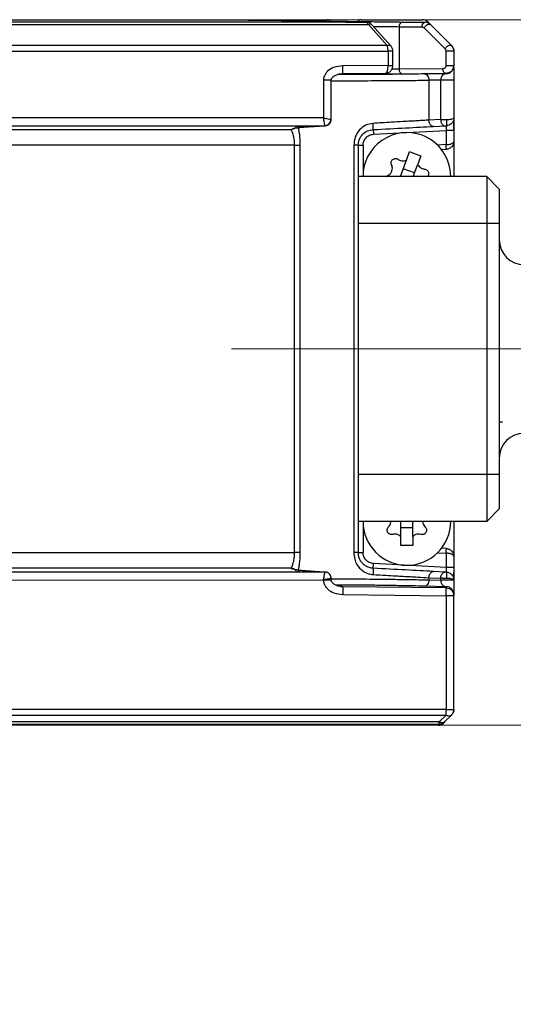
# Model space of a CAD drawing. Header units: millimetres. Extents: x 15 to 415, y 5 to 292.
# Tile 5 of 15: x 194 to 210, y 123 to 155. Entities that reach past the tile are written whole.
import ezdxf

# ---------------------------------------------------------------- set-up
doc = ezdxf.new("R2010")
doc.units = ezdxf.units.MM
doc.linetypes.add('CENTERX2', pattern=[20.32, 12.7, -2.54, 2.54, -2.54])
doc.styles.add('SLDTEXTSTYLE0', font='TXT', dxfattribs={"width": 0.75})
doc.dimstyles.new('SLDDIMSTYLE2', dxfattribs={"dimtxt": 2.645833, "dimasz": 3.302, "dimexe": 0, "dimexo": 0.0625, "dimgap": 0.661458, "dimtad": 1, "dimdec": 1, "dimlfac": 2, "dimrnd": 1e-09, "dimzin": 4, "dimdsep": 46, "dimtxsty": 'SLDTEXTSTYLE0', "dimsah": 1, "dimcen": 0.09, "dimadec": 0, "dimazin": 1, "dimtfac": 1, "dimtdec": 1, "dimtofl": 0, "dimtmove": 0, "dimatfit": 3, "dimfxl": 1, "dimfrac": 2, "dimtolj": 1, "dimtzin": 12, "dimarcsym": 0})

# ---------------------------------------------------------------- blocks, each defined once
blk = doc.blocks.new('_D_6')
at = {"color": 7, "linetype": 'Continuous', "lineweight": 0}
for p, q in [((183.117, 154.653), (228.957, 154.653)), ((227.957, 154.653), (227.957, 132.153)), ((183.117, 132.153), (228.957, 132.153)), ((227.957, 132.153), (227.957, 123.249))]:
    blk.add_line(p, q, dxfattribs=at)
at = {"color": 7, "linetype": 'Continuous', "lineweight": 18}
for points in [[(227.957, 154.653), (227.449, 151.351), (228.465, 151.351)], [(227.957, 132.153), (228.465, 135.455), (227.449, 135.455)]]:
    blk.add_solid(points, dxfattribs=at)
at = {"color": 7, "linetype": 'Continuous', "lineweight": 18, "insert": (224.547, 123.249), "char_height": 2.6458, "attachment_point": 1, "rotation": 90, "style": 'SLDTEXTSTYLE0'}
blk.add_mtext('45.0', dxfattribs=at)
blk = doc.blocks.new('_D_7')
at = {"color": 7, "linetype": 'Continuous', "lineweight": 0}
for p, q in [((219.717, 144.153), (223.994, 144.153)), ((222.994, 132.153), (222.994, 144.153)), ((183.117, 132.153), (223.994, 132.153)), ((222.994, 132.153), (222.994, 123.249))]:
    blk.add_line(p, q, dxfattribs=at)
at = {"color": 7, "linetype": 'Continuous', "lineweight": 18}
for points in [[(222.994, 144.153), (222.486, 140.851), (223.502, 140.851)], [(222.994, 132.153), (223.502, 135.455), (222.486, 135.455)]]:
    blk.add_solid(points, dxfattribs=at)
at = {"color": 7, "linetype": 'Continuous', "lineweight": 18, "insert": (219.583, 123.249), "char_height": 2.6458, "attachment_point": 1, "rotation": 90, "style": 'SLDTEXTSTYLE0'}
blk.add_mtext('24.0', dxfattribs=at)

msp = doc.modelspace()

# ---------------------------------------------------------------- linework, layer by layer
at = {"color": 7, "linetype": 'Continuous', "lineweight": 25}
for p, q in [((182.117, 154.65), (199.617, 154.65)), ((205.326, 154.571), (182.117, 154.571)), ((200.502, 154.654), (204.716, 154.602)), ((200.851, 154.652), (200.867, 154.653)), ((200.867, 154.653), (204.071, 154.653)), ((204.155, 154.628), (204.183, 154.609)), ((204.669, 154.58), (205.326, 154.571)), ((205.002, 154.576), (205.079, 154.628)), ((205.162, 154.653), (207.117, 154.653)), ((206.472, 154.58), (207.201, 154.571)), ((207.294, 154.58), (207.374, 154.499)), ((182.117, 154.498), (205.388, 154.499)), ((205.388, 154.499), (205.991, 153.83)), ((206.102, 153.824), (205.5, 154.493)), ((206.37, 154.431), (206.37, 153.074)), ((206.37, 154.431), (207.099, 154.422)), ((207.168, 154.392), (207.837, 153.723)), ((207.359, 154.508), (207.374, 154.499)), ((207.374, 154.499), (208.044, 153.83)), ((205.991, 153.83), (182.117, 153.83)), ((182.117, 153.653), (206.017, 153.653)), ((206.017, 153.653), (206.017, 153.191)), ((206.167, 153.191), (206.167, 153.653)), ((207.866, 153.653), (207.866, 153.191)), ((208.117, 153.653), (208.117, 153.191)), ((206.017, 153.191), (204.57, 153.182)), ((207.767, 153.09), (206.37, 153.074)), ((208.117, 153.191), (208.101, 153.103)), ((208.117, 153.191), (208.117, 153.182)), ((203.955, 152.728), (203.955, 151.521)), ((204.205, 151.471), (204.205, 152.728)), ((204.492, 152.922), (204.571, 152.932)), ((204.51, 152.914), (204.716, 152.913)), ((204.67, 152.924), (204.532, 152.922)), ((204.571, 152.932), (205.928, 152.94)), ((205.928, 152.94), (204.67, 152.924)), ((206.471, 152.924), (207.868, 152.94)), ((207.868, 152.932), (207.184, 152.924)), ((207.696, 152.728), (207.322, 152.724)), ((207.322, 152.724), (207.322, 151.449)), ((207.696, 152.728), (207.696, 151.469)), ((207.868, 152.94), (207.868, 152.932)), ((208.117, 152.728), (208.117, 151.521)), ((203.955, 151.521), (184.767, 151.521)), ((204.202, 151.47), (204.2, 151.47)), ((204.204, 151.471), (204.204, 151.471)), ((207.696, 151.469), (207.322, 151.449)), ((184.767, 151.271), (204.005, 151.271)), ((184.767, 151.148), (202.918, 151.148)), ((203.642, 151.25), (203.991, 151.269)), ((203.642, 151.25), (203.653, 151.25)), ((203.653, 151.25), (204.003, 151.269)), ((203.991, 151.269), (204.002, 151.27)), ((205.541, 151.148), (205.548, 150.999)), ((205.548, 150.999), (207.867, 151.12)), ((207.469, 151.25), (207.843, 151.269)), ((208.117, 151.12), (207.867, 151.12)), ((207.867, 151.12), (207.867, 150.67)), ((208.117, 151.12), (208.117, 150.77)), ((208.117, 150.77), (208.117, 149.653)), ((203.023, 150.649), (185.646, 150.649)), ((203.023, 150.649), (203.023, 137.656)), ((203.215, 137.656), (203.215, 150.649)), ((204.922, 150.649), (204.922, 137.656)), ((205.067, 150.649), (205.067, 137.656)), ((205.067, 150.649), (205.217, 150.649)), ((205.217, 150.649), (205.217, 149.653)), ((206.605, 150.178), (206.704, 150.447)), ((206.704, 150.447), (206.886, 150.379)), ((207.867, 150.67), (207.589, 150.655)), ((207.722, 150.512), (207.88, 150.52)), ((206.41, 149.653), (206.605, 150.178)), ((206.886, 150.379), (207.068, 150.312)), ((207.068, 150.312), (206.968, 150.044)), ((206.866, 149.767), (206.502, 149.902)), ((206.823, 149.653), (206.968, 150.044)), ((209.167, 149.653), (205.067, 149.653)), ((209.167, 149.653), (209.167, 148.153)), ((209.567, 149.253), (209.167, 149.653)), ((209.567, 149.253), (209.567, 148.153)), ((209.167, 148.153), (205.067, 148.153)), ((209.567, 148.153), (209.167, 148.153)), ((209.167, 148.153), (209.167, 140.153)), ((209.567, 148.153), (209.567, 140.153)), ((209.567, 141.828), (209.667, 141.828)), ((209.167, 140.153), (205.067, 140.153)), ((209.567, 140.153), (209.167, 140.153)), ((209.167, 140.153), (209.167, 138.653)), ((209.567, 140.153), (209.567, 139.053)), ((209.567, 139.053), (209.167, 138.653)), ((209.167, 138.653), (205.067, 138.653)), ((205.217, 138.653), (205.217, 137.656)), ((206.423, 138.164), (206.423, 138.653)), ((206.81, 138.164), (206.81, 138.653)), ((208.117, 138.653), (208.117, 137.536)), ((206.423, 138.459), (206.81, 138.459)), ((206.423, 137.878), (206.423, 138.164)), ((206.616, 137.878), (206.423, 137.878)), ((206.81, 137.878), (206.616, 137.878)), ((206.81, 138.164), (206.81, 137.878)), ((185.646, 137.656), (203.023, 137.656)), ((205.067, 137.656), (205.217, 137.656)), ((207.583, 137.651), (207.867, 137.636)), ((207.88, 137.785), (207.722, 137.794)), ((207.867, 137.636), (207.867, 137.185)), ((205.541, 137.157), (205.548, 137.307)), ((207.867, 137.185), (205.548, 137.307)), ((208.117, 137.536), (208.117, 137.185)), ((202.918, 137.157), (184.767, 137.157)), ((204.005, 137.034), (184.767, 137.034)), ((203.991, 137.036), (203.642, 137.056)), ((203.653, 137.056), (203.642, 137.056)), ((204.003, 137.036), (203.653, 137.056)), ((204.002, 137.035), (203.991, 137.036)), ((204.01, 137.035), (204.002, 137.035)), ((207.843, 137.036), (207.469, 137.056)), ((207.88, 137.034), (207.881, 137.027)), ((208.117, 137.01), (208.117, 136.903)), ((184.767, 136.785), (203.95, 136.782)), ((204.203, 136.835), (204.204, 136.835)), ((204.204, 136.835), (204.204, 136.835)), ((204.205, 136.775), (204.205, 136.835)), ((207.322, 136.856), (207.322, 136.786)), ((207.322, 136.856), (207.696, 136.837)), ((207.322, 136.786), (207.696, 136.777)), ((207.696, 136.837), (207.696, 136.777)), ((208.117, 136.903), (208.117, 136.653)), ((204.505, 136.571), (204.573, 136.569)), ((204.573, 136.569), (204.532, 136.574)), ((204.57, 136.319), (207.867, 136.279)), ((207.87, 136.528), (204.573, 136.569)), ((207.87, 136.569), (207.183, 136.586)), ((207.87, 136.528), (207.87, 136.569)), ((208.117, 136.319), (208.117, 136.279)), ((207.867, 136.279), (207.867, 132.653)), ((208.117, 132.653), (208.117, 136.279)), ((207.867, 132.653), (182.117, 132.653)), ((207.867, 132.653), (208.044, 132.653)), ((182.117, 132.476), (207.867, 132.476)), ((207.645, 132.254), (182.117, 132.254)), ((207.867, 132.476), (207.645, 132.254)), ((207.822, 132.254), (207.794, 132.226)), ((208.044, 132.476), (207.822, 132.254)), ((208.033, 132.47), (208.044, 132.476)), ((182.117, 132.181), (207.648, 132.181)), ((182.117, 132.158), (206.728, 132.158)), ((206.726, 132.158), (182.117, 132.158)), ((207.617, 132.153), (206.72, 132.153)), ((207.648, 132.181), (206.726, 132.158))]:
    msp.add_line(p, q, dxfattribs=at)
at = {"color": 7, "linetype": 'CENTERX2', "lineweight": 18}
msp.add_line((201.019, 144.153), (218.717, 144.153), dxfattribs=at)
at = {"color": 7, "linetype": 'Continuous', "lineweight": 25, "flags": 128}
for points in [[(208.117, 136.903), (208.114, 136.873), (208.108, 136.852)], [(206.72, 132.153), (206.671, 132.155), (206.649, 132.158)]]:
    msp.add_lwpolyline(points, dxfattribs=at)
at = {"color": 7, "linetype": 'Continuous', "lineweight": 25}
for centre, radius, start, end in [((204.071, 154.503), 0.15, 56.3099, 90), ((205.162, 154.503), 0.15, 90, 123.6901), ((206.501, 154.45), 0.133, 102.8605, 188.5888), ((207.117, 154.403), 0.25, 45, 90), ((207.867, 153.653), 0.25, 0, 21.7291), ((206.502, 153.054), 0.134, 171.531, 256.5334), ((206.617, 149.653), 1.4, 69.6727, 180), ((206.617, 149.653), 1.4, 360, 69.6727), ((210.367, 147.64), 0.8, 180, 270), ((210.367, 140.665), 0.8, 90, 180), ((206.617, 138.653), 1.4, 180, 360), ((207.867, 132.653), 0.25, 315, 336.6195), ((207.617, 132.403), 0.25, 270, 315)]:
    msp.add_arc(centre, radius, start, end, dxfattribs=at)
for points, knots in [([(199.617, 154.65), (199.782, 154.65), (200.114, 154.65), (200.373, 154.653), (200.502, 154.654)], [0, 0, 0, 0, 0.49922, 1, 1, 1, 1]), ([(204.716, 154.602), (204.621, 154.601), (204.47, 154.598), (204.367, 154.595), (204.333, 154.591), (204.354, 154.588), (204.441, 154.584), (204.581, 154.582), (204.669, 154.58)], [0, 0, 0, 0, 0.231038, 0.3664218, 0.5019383, 0.6361278, 0.7704474, 1, 1, 1, 1]), ([(204.716, 154.602), (204.832, 154.601), (205.017, 154.598), (205.327, 154.595), (205.587, 154.591), (205.848, 154.588), (206.161, 154.584), (206.351, 154.582), (206.472, 154.58)], [0, 0, 0, 0, 0.231038, 0.366422, 0.501938, 0.636128, 0.770447, 1, 1, 1, 1]), ([(204.716, 154.602), (204.73, 154.6), (204.749, 154.597), (204.766, 154.583), (204.771, 154.579)], [0, 0, 0, 0, 0.683762, 1, 1, 1, 1]), ([(205.388, 154.499), (205.38, 154.516), (205.368, 154.545), (205.346, 154.567), (205.333, 154.57), (205.326, 154.571)], [0, 0, 0, 0, 0.425663, 0.694387, 1, 1, 1, 1]), ([(205.5, 154.493), (205.488, 154.505), (205.464, 154.528), (205.42, 154.553), (205.374, 154.568), (205.343, 154.57), (205.327, 154.571)], [0, 0, 0, 0, 0.253541, 0.50483, 0.753552, 1, 1, 1, 1]), ([(205.499, 154.492), (205.499, 154.493), (205.494, 154.501), (205.477, 154.509), (205.452, 154.514), (205.421, 154.511), (205.399, 154.503), (205.388, 154.499)], [0, 0, 0, 0, 0.042492, 0.281869, 0.521246, 0.760623, 1, 1, 1, 1]), ([(207.168, 154.392), (207.175, 154.403), (207.187, 154.423), (207.214, 154.452), (207.243, 154.477), (207.274, 154.497), (207.305, 154.509), (207.333, 154.514), (207.351, 154.513), (207.358, 154.509), (207.359, 154.508)], [0, 0, 0, 0, 0.140516, 0.281032, 0.421548, 0.562063, 0.702579, 0.843095, 0.983611, 1, 1, 1, 1]), ([(207.359, 154.508), (207.334, 154.527), (207.286, 154.563), (207.229, 154.569), (207.201, 154.571)], [0, 0, 0, 0, 0.511896, 1, 1, 1, 1]), ([(205.545, 154.442), (205.561, 154.442), (205.664, 154.44), (205.846, 154.438), (206.119, 154.434), (206.275, 154.432), (206.37, 154.431)], [0, 0, 0, 0, 0.0512767, 0.3496803, 0.6075109, 1, 1, 1, 1]), ([(207.099, 154.422), (207.112, 154.42), (207.137, 154.418), (207.158, 154.401), (207.168, 154.392)], [0, 0, 0, 0, 0.516947, 1, 1, 1, 1]), ([(205.991, 153.83), (206.002, 153.834), (206.023, 153.842), (206.054, 153.845), (206.08, 153.84), (206.096, 153.832), (206.101, 153.824), (206.102, 153.823)], [0, 0, 0, 0, 0.237692, 0.475384, 0.713077, 0.950769, 1, 1, 1, 1]), ([(206.017, 153.653), (206.017, 153.669), (206.016, 153.701), (206.01, 153.748), (206.002, 153.792), (205.995, 153.817), (205.991, 153.83)], [0, 0, 0, 0, 0.2403869, 0.4865623, 0.7394749, 1, 1, 1, 1]), ([(206.165, 153.653), (206.166, 153.653), (206.167, 153.653), (206.156, 153.653), (206.133, 153.653), (206.1, 153.653), (206.06, 153.653), (206.031, 153.653), (206.017, 153.653)], [0, 0, 0, 0, 0.083307, 0.266646, 0.449984, 0.633323, 0.816661, 1, 1, 1, 1]), ([(206.167, 153.653), (206.166, 153.669), (206.164, 153.701), (206.151, 153.748), (206.13, 153.789), (206.112, 153.812), (206.103, 153.823)], [0, 0, 0, 0, 0.2530777, 0.5069919, 0.7570411, 1, 1, 1, 1]), ([(207.837, 153.723), (207.842, 153.719), (207.85, 153.709), (207.859, 153.692), (207.865, 153.673), (207.866, 153.659), (207.866, 153.653)], [0, 0, 0, 0, 0.274843, 0.523841, 0.760394, 1, 1, 1, 1]), ([(208.105, 153.727), (208.103, 153.732), (208.099, 153.749), (208.079, 153.788), (208.054, 153.816), (208.037, 153.835)], [0, 0, 0, 0, 0.120606, 0.416023, 1, 1, 1, 1]), ([(208.044, 153.83), (208.055, 153.817), (208.077, 153.792), (208.1, 153.748), (208.114, 153.701), (208.116, 153.669), (208.117, 153.653)], [0, 0, 0, 0, 0.260525, 0.513438, 0.759613, 1, 1, 1, 1]), ([(204.57, 153.182), (204.47, 153.172), (204.295, 153.153), (204.116, 153.043), (204.026, 152.944), (203.984, 152.873), (203.959, 152.8), (203.956, 152.752), (203.955, 152.728)], [0, 0, 0, 0, 0.354972, 0.620932, 0.727891, 0.829531, 0.915591, 1, 1, 1, 1]), ([(205.927, 152.94), (205.955, 152.944), (206.013, 152.95), (206.078, 152.993), (206.121, 153.043), (206.147, 153.089), (206.164, 153.14), (206.166, 153.174), (206.167, 153.191)], [0, 0, 0, 0, 0.237408, 0.482286, 0.609655, 0.740296, 0.871496, 1, 1, 1, 1]), ([(205.928, 152.94), (205.936, 152.942), (205.949, 152.945), (205.972, 152.969), (205.995, 153.016), (206.014, 153.099), (206.016, 153.161), (206.017, 153.191)], [0, 0, 0, 0, 0.171596, 0.282586, 0.539379, 0.776443, 1, 1, 1, 1]), ([(206.017, 153.191), (206.031, 153.191), (206.06, 153.191), (206.1, 153.191), (206.133, 153.191), (206.156, 153.191), (206.167, 153.191), (206.166, 153.191), (206.165, 153.191)], [0, 0, 0, 0, 0.183339, 0.366677, 0.550016, 0.733354, 0.916693, 1, 1, 1, 1]), ([(206.37, 153.074), (206.303, 153.073), (206.231, 153.072), (206.143, 153.071), (206.135, 153.071)], [0, 0, 0, 0, 0.913815, 1, 1, 1, 1]), ([(207.866, 153.191), (207.866, 153.185), (207.865, 153.172), (207.858, 153.148), (207.84, 153.12), (207.807, 153.096), (207.781, 153.092), (207.767, 153.09)], [0, 0, 0, 0, 0.101762, 0.202869, 0.4244, 0.691392, 1, 1, 1, 1]), ([(208.101, 153.103), (208.086, 153.075), (208.056, 153.016), (207.99, 152.97), (207.926, 152.945), (207.89, 152.942), (207.868, 152.94)], [0, 0, 0, 0, 0.305338, 0.63606, 0.778958, 1, 1, 1, 1]), ([(208.117, 153.127), (208.117, 153.127), (208.117, 153.113), (208.117, 153.041), (208.117, 152.945), (208.117, 152.872), (208.117, 152.8), (208.117, 152.752), (208.117, 152.728)], [0, 0, 0, 0, 0.009755, 0.418057, 0.58226, 0.738297, 0.870415, 1, 1, 1, 1]), ([(204.202, 152.728), (204.203, 152.728), (204.205, 152.728), (204.186, 152.728), (204.149, 152.728), (204.094, 152.728), (204.027, 152.728), (203.979, 152.728), (203.955, 152.728)], [0, 0, 0, 0, 0.076339, 0.261071, 0.445803, 0.630535, 0.815268, 1, 1, 1, 1]), ([(204.205, 152.728), (204.205, 152.732), (204.205, 152.74), (204.207, 152.753), (204.211, 152.768), (204.222, 152.79), (204.244, 152.819), (204.295, 152.863), (204.381, 152.907), (204.458, 152.921), (204.498, 152.928)], [0, 0, 0, 0, 0.041975, 0.081985, 0.12342, 0.168762, 0.27443, 0.399033, 0.685909, 1, 1, 1, 1]), ([(204.216, 152.705), (204.301, 152.705), (204.598, 152.706), (205.294, 152.708), (206.092, 152.713), (206.806, 152.719), (207.143, 152.722), (207.322, 152.724)], [0, 0, 0, 0, 0.096302, 0.335449, 0.619194, 0.79765, 1, 1, 1, 1]), ([(207.184, 152.924), (207.052, 152.922), (206.784, 152.919), (206.302, 152.915), (205.789, 152.911), (205.166, 152.908), (204.672, 152.905), (204.425, 152.905), (204.399, 152.905)], [0, 0, 0, 0, 0.1698487, 0.3434244, 0.516562, 0.6868353, 0.9667373, 1, 1, 1, 1]), ([(204.754, 152.925), (204.753, 152.924), (204.742, 152.915), (204.728, 152.914), (204.716, 152.913)], [0, 0, 0, 0, 0.117259, 1, 1, 1, 1]), ([(204.716, 152.913), (204.82, 152.914), (205.05, 152.914), (205.439, 152.916), (205.783, 152.918), (206.125, 152.92), (206.335, 152.923), (206.471, 152.924)], [0, 0, 0, 0, 0.208865, 0.4625, 0.602484, 0.742678, 1, 1, 1, 1]), ([(207.868, 152.932), (207.841, 152.927), (207.795, 152.919), (207.739, 152.868), (207.71, 152.811), (207.698, 152.763), (207.697, 152.739), (207.696, 152.728)], [0, 0, 0, 0, 0.410107, 0.692119, 0.870344, 0.939268, 1, 1, 1, 1]), ([(203.955, 151.521), (203.969, 151.518), (204.007, 151.51), (204.076, 151.497), (204.144, 151.483), (204.192, 151.473), (204.2, 151.472), (204.204, 151.471)], [0, 0, 0, 0, 0.112437, 0.305223, 0.568554, 0.78956, 1, 1, 1, 1]), ([(204.005, 151.271), (204.004, 151.275), (204.002, 151.283), (203.993, 151.331), (203.979, 151.4), (203.966, 151.469), (203.958, 151.507), (203.955, 151.521)], [0, 0, 0, 0, 0.210018, 0.43145, 0.694778, 0.88719, 1, 1, 1, 1]), ([(204.005, 151.271), (204.03, 151.274), (204.068, 151.278), (204.115, 151.303), (204.147, 151.329), (204.173, 151.361), (204.197, 151.407), (204.202, 151.446), (204.204, 151.471)], [0, 0, 0, 0, 0.2394939, 0.368384, 0.4999989, 0.6316141, 0.7605046, 1, 1, 1, 1]), ([(204.023, 151.272), (204.033, 151.275), (204.053, 151.281), (204.085, 151.297), (204.115, 151.318), (204.153, 151.354), (204.189, 151.408), (204.197, 151.453), (204.201, 151.476)], [0, 0, 0, 0, 0.116292, 0.238582, 0.365465, 0.49514, 0.753499, 1, 1, 1, 1]), ([(207.322, 151.449), (207.266, 151.446), (207.15, 151.44), (206.955, 151.428), (206.736, 151.416), (206.459, 151.4), (206.06, 151.378), (205.733, 151.359), (205.537, 151.348)], [0, 0, 0, 0, 0.11498, 0.236558, 0.364733, 0.499506, 0.700314, 1, 1, 1, 1]), ([(207.88, 151.471), (207.907, 151.472), (207.961, 151.473), (208.038, 151.483), (208.091, 151.497), (208.114, 151.51), (208.116, 151.518), (208.117, 151.521)], [0, 0, 0, 0, 0.21042, 0.431445, 0.694777, 0.887524, 1, 1, 1, 1]), ([(208.117, 151.521), (208.116, 151.507), (208.114, 151.469), (208.091, 151.4), (208.038, 151.331), (207.961, 151.283), (207.906, 151.275), (207.88, 151.271)], [0, 0, 0, 0, 0.112771, 0.305222, 0.56855, 0.789963, 1, 1, 1, 1]), ([(207.88, 151.471), (207.881, 151.446), (207.883, 151.407), (207.884, 151.361), (207.884, 151.329), (207.884, 151.303), (207.883, 151.278), (207.881, 151.274), (207.88, 151.271)], [0, 0, 0, 0, 0.239495, 0.368386, 0.500001, 0.631616, 0.760506, 1, 1, 1, 1]), ([(208.113, 151.12), (208.113, 151.156), (208.115, 151.23), (208.116, 151.336), (208.117, 151.406), (208.117, 151.43), (208.117, 151.43)], [0, 0, 0, 0, 0.3180004, 0.6489656, 0.9924203, 1, 1, 1, 1]), ([(208.117, 151.521), (208.117, 151.518), (208.117, 151.514), (208.117, 151.476), (208.117, 151.424), (208.117, 151.349), (208.117, 151.245), (208.117, 151.16), (208.117, 151.12)], [0, 0, 0, 0, 0.1613384, 0.3234796, 0.456634, 0.5905546, 0.8121993, 1, 1, 1, 1]), ([(203.096, 151.26), (203.093, 151.253), (203.083, 151.233), (203.06, 151.206), (203.028, 151.18), (202.982, 151.155), (202.943, 151.151), (202.918, 151.148)], [0, 0, 0, 0, 0.105457, 0.291871, 0.478286, 0.660835, 1, 1, 1, 1]), ([(202.918, 151.148), (202.943, 151.167), (202.994, 151.205), (203.426, 151.235), (203.642, 151.25)], [0, 0, 0, 0, 0.500794, 1, 1, 1, 1]), ([(202.918, 151.148), (202.923, 151.139), (202.934, 151.119), (202.974, 151.007), (203.006, 150.871), (203.021, 150.746), (203.022, 150.681), (203.023, 150.649)], [0, 0, 0, 0, 0.237097, 0.487116, 0.744366, 0.87609, 1, 1, 1, 1]), ([(203.136, 151.251), (203.138, 151.247), (203.148, 151.218), (203.285, 151.238), (203.531, 151.247), (203.674, 151.253)], [0, 0, 0, 0, 0.061364, 0.456125, 1, 1, 1, 1]), ([(203.215, 150.649), (203.212, 150.739), (203.207, 150.918), (203.173, 151.13), (203.154, 151.209), (203.147, 151.24)], [0, 0, 0, 0, 0.38398, 0.762345, 1, 1, 1, 1]), ([(203.991, 151.269), (203.994, 151.269), (203.998, 151.27), (204.002, 151.27), (204.005, 151.271), (204.005, 151.271), (204.005, 151.271)], [0, 0, 0, 0, 0.255316, 0.499996, 0.744679, 1, 1, 1, 1]), ([(204.002, 151.27), (204.009, 151.27), (204.016, 151.27), (204.022, 151.272), (204.023, 151.273)], [0, 0, 0, 0, 0.872081, 1, 1, 1, 1]), ([(205.537, 151.348), (205.458, 151.335), (205.297, 151.306), (205.095, 151.147), (204.951, 150.92), (204.932, 150.74), (204.922, 150.649)], [0, 0, 0, 0, 0.229579, 0.475441, 0.735789, 1, 1, 1, 1]), ([(205.067, 150.649), (205.069, 150.681), (205.072, 150.746), (205.111, 150.871), (205.201, 151.007), (205.357, 151.119), (205.48, 151.139), (205.541, 151.148)], [0, 0, 0, 0, 0.123897, 0.255634, 0.512884, 0.762903, 1, 1, 1, 1]), ([(205.541, 151.148), (205.541, 151.151), (205.542, 151.155), (205.542, 151.18), (205.542, 151.206), (205.541, 151.238), (205.54, 151.284), (205.538, 151.323), (205.537, 151.348)], [0, 0, 0, 0, 0.2394792, 0.3683745, 0.499999, 0.6316237, 0.7605195, 1, 1, 1, 1]), ([(205.541, 151.148), (205.898, 151.167), (206.613, 151.205), (207.184, 151.235), (207.469, 151.25)], [0, 0, 0, 0, 0.5007937, 1, 1, 1, 1]), ([(207.843, 151.269), (207.846, 151.269), (207.851, 151.27), (207.86, 151.27), (207.87, 151.271), (207.876, 151.271), (207.88, 151.271)], [0, 0, 0, 0, 0.255316, 0.499996, 0.744679, 1, 1, 1, 1]), ([(207.879, 151.259), (207.879, 151.258), (207.878, 151.254), (207.877, 151.238), (207.875, 151.211), (207.871, 151.171), (207.868, 151.139), (207.867, 151.12)], [0, 0, 0, 0, 0.047284, 0.246981, 0.454779, 0.681961, 1, 1, 1, 1]), ([(205.217, 150.649), (205.221, 150.692), (205.231, 150.78), (205.307, 150.896), (205.418, 150.978), (205.506, 150.992), (205.548, 150.999)], [0, 0, 0, 0, 0.240773, 0.5, 0.759227, 1, 1, 1, 1]), ([(207.867, 150.67), (207.883, 150.67), (207.916, 150.671), (207.964, 150.677), (208.009, 150.687), (208.057, 150.703), (208.092, 150.724), (208.113, 150.748), (208.116, 150.762), (208.117, 150.77)], [0, 0, 0, 0, 0.118353, 0.241295, 0.369491, 0.503528, 0.718322, 0.850861, 1, 1, 1, 1]), ([(208.117, 150.77), (208.113, 150.735), (208.105, 150.674), (208.06, 150.607), (208.015, 150.566), (207.972, 150.541), (207.927, 150.525), (207.895, 150.522), (207.88, 150.52)], [0, 0, 0, 0, 0.2818, 0.498609, 0.632213, 0.759955, 0.882355, 1, 1, 1, 1]), ([(206.13, 150.024), (206.125, 150.039), (206.113, 150.069), (206.117, 150.119), (206.135, 150.163), (206.167, 150.199), (206.209, 150.222), (206.255, 150.23), (206.302, 150.224), (206.329, 150.207), (206.342, 150.199)], [0, 0, 0, 0, 0.128144, 0.256346, 0.382997, 0.507427, 0.630479, 0.753574, 0.878075, 1, 1, 1, 1]), ([(206.342, 150.199), (206.365, 150.185), (206.412, 150.157), (206.495, 150.146), (206.561, 150.157), (206.595, 150.174), (206.605, 150.178)], [0, 0, 0, 0, 0.295961, 0.592162, 0.88303, 1, 1, 1, 1]), ([(206.006, 149.688), (206.03, 149.701), (206.078, 149.727), (206.129, 149.794), (206.156, 149.872), (206.158, 149.953), (206.139, 150.001), (206.13, 150.024)], [0, 0, 0, 0, 0.205006, 0.41018, 0.611658, 0.811214, 1, 1, 1, 1]), ([(206.968, 150.044), (206.98, 150.019), (207.005, 149.971), (207.069, 149.919), (207.131, 149.894), (207.17, 149.89), (207.182, 149.888)], [0, 0, 0, 0, 0.288532, 0.577087, 0.86586, 1, 1, 1, 1]), ([(207.182, 149.888), (207.198, 149.886), (207.229, 149.88), (207.27, 149.853), (207.3, 149.815), (207.315, 149.769), (207.314, 149.722), (207.3, 149.68), (207.282, 149.661), (207.275, 149.653)], [0, 0, 0, 0, 0.152338, 0.304746, 0.455309, 0.603233, 0.749518, 0.895854, 1, 1, 1, 1]), ([(205.959, 149.653), (205.961, 149.656), (205.973, 149.672), (205.992, 149.681), (206.006, 149.688)], [0, 0, 0, 0, 0.232314, 1, 1, 1, 1]), ([(206.031, 138.474), (206.049, 138.494), (206.085, 138.535), (206.109, 138.601), (206.106, 138.641), (206.106, 138.653)], [0, 0, 0, 0, 0.410649, 0.821632, 1, 1, 1, 1]), ([(207.128, 138.653), (207.127, 138.638), (207.126, 138.596), (207.151, 138.53), (207.185, 138.492), (207.202, 138.473)], [0, 0, 0, 0, 0.224517, 0.623013, 1, 1, 1, 1]), ([(206.168, 138.236), (206.153, 138.233), (206.121, 138.227), (206.073, 138.238), (206.032, 138.264), (206.002, 138.302), (205.987, 138.347), (205.987, 138.394), (206.001, 138.439), (206.021, 138.462), (206.031, 138.474)], [0, 0, 0, 0, 0.128144, 0.256346, 0.382997, 0.507427, 0.630479, 0.753574, 0.878075, 1, 1, 1, 1]), ([(206.423, 138.164), (206.403, 138.183), (206.363, 138.219), (206.285, 138.246), (206.218, 138.248), (206.18, 138.239), (206.168, 138.236)], [0, 0, 0, 0, 0.288533, 0.577088, 0.865863, 1, 1, 1, 1]), ([(207.065, 138.235), (207.038, 138.241), (206.984, 138.251), (206.902, 138.233), (206.844, 138.199), (206.818, 138.172), (206.81, 138.164)], [0, 0, 0, 0, 0.295956, 0.592153, 0.883016, 1, 1, 1, 1]), ([(207.202, 138.473), (207.212, 138.461), (207.233, 138.437), (207.247, 138.389), (207.246, 138.341), (207.228, 138.296), (207.197, 138.26), (207.156, 138.236), (207.11, 138.226), (207.079, 138.232), (207.065, 138.235)], [0, 0, 0, 0, 0.128144, 0.256346, 0.382997, 0.507427, 0.630479, 0.753574, 0.878075, 1, 1, 1, 1]), ([(203.023, 137.656), (203.021, 137.612), (203.018, 137.516), (202.997, 137.394), (202.972, 137.3), (202.949, 137.227), (202.928, 137.173), (202.921, 137.162), (202.918, 137.157)], [0, 0, 0, 0, 0.174264, 0.373018, 0.524255, 0.650938, 0.838168, 1, 1, 1, 1]), ([(203.149, 137.07), (203.149, 137.071), (203.155, 137.092), (203.17, 137.165), (203.19, 137.287), (203.21, 137.454), (203.213, 137.586), (203.215, 137.656)], [0, 0, 0, 0, 0.006888, 0.213145, 0.422087, 0.693204, 1, 1, 1, 1]), ([(204.922, 137.656), (204.928, 137.586), (204.939, 137.454), (205.013, 137.288), (205.104, 137.162), (205.224, 137.056), (205.371, 136.979), (205.487, 136.964), (205.537, 136.957)], [0, 0, 0, 0, 0.204339, 0.384914, 0.524062, 0.661454, 0.853902, 1, 1, 1, 1]), ([(205.541, 137.157), (205.5, 137.162), (205.411, 137.173), (205.301, 137.227), (205.21, 137.3), (205.135, 137.394), (205.078, 137.516), (205.07, 137.612), (205.067, 137.656)], [0, 0, 0, 0, 0.161827, 0.349062, 0.475745, 0.626981, 0.825728, 1, 1, 1, 1]), ([(205.548, 137.307), (205.506, 137.314), (205.418, 137.328), (205.307, 137.41), (205.231, 137.525), (205.221, 137.614), (205.217, 137.656)], [0, 0, 0, 0, 0.240773, 0.5, 0.759227, 1, 1, 1, 1]), ([(208.117, 137.536), (208.113, 137.55), (208.105, 137.574), (208.06, 137.601), (208.013, 137.618), (207.967, 137.628), (207.917, 137.635), (207.883, 137.635), (207.867, 137.636)], [0, 0, 0, 0, 0.272754, 0.479507, 0.618362, 0.75096, 0.877933, 1, 1, 1, 1]), ([(207.88, 137.785), (207.896, 137.784), (207.928, 137.78), (207.975, 137.763), (208.019, 137.736), (208.064, 137.694), (208.106, 137.628), (208.113, 137.569), (208.117, 137.536)], [0, 0, 0, 0, 0.121541, 0.248324, 0.380993, 0.520107, 0.727437, 1, 1, 1, 1]), ([(203.642, 137.056), (203.426, 137.071), (202.994, 137.101), (202.943, 137.138), (202.918, 137.157)], [0, 0, 0, 0, 0.4989, 1, 1, 1, 1]), ([(203.096, 137.046), (203.093, 137.053), (203.084, 137.072), (203.061, 137.099), (203.029, 137.125), (202.982, 137.15), (202.943, 137.154), (202.918, 137.157)], [0, 0, 0, 0, 0.103264, 0.289372, 0.475898, 0.658954, 1, 1, 1, 1]), ([(203.674, 137.053), (203.551, 137.059), (203.328, 137.071), (203.177, 137.09), (203.158, 137.062), (203.153, 137.054)], [0, 0, 0, 0, 0.466127, 0.850345, 1, 1, 1, 1]), ([(203.95, 136.782), (203.955, 136.802), (203.966, 136.84), (203.978, 136.897), (203.985, 136.94), (203.995, 136.984), (204.002, 137.022), (204.004, 137.03), (204.005, 137.034)], [0, 0, 0, 0, 0.1630743, 0.306421, 0.4740578, 0.5595273, 0.7873938, 1, 1, 1, 1]), ([(204.005, 137.034), (204.004, 137.035), (204.004, 137.035), (203.998, 137.036), (203.994, 137.036), (203.991, 137.036)], [0, 0, 0, 0, 0.499789, 0.744801, 1, 1, 1, 1]), ([(204.204, 136.835), (204.202, 136.86), (204.197, 136.898), (204.173, 136.945), (204.147, 136.977), (204.115, 137.003), (204.068, 137.028), (204.03, 137.032), (204.005, 137.034)], [0, 0, 0, 0, 0.239497, 0.368388, 0.500004, 0.631618, 0.760508, 1, 1, 1, 1]), ([(204.203, 136.836), (204.202, 136.852), (204.201, 136.885), (204.18, 136.937), (204.149, 136.976), (204.114, 137.003), (204.083, 137.02), (204.05, 137.031), (204.023, 137.034), (204.009, 137.036)], [0, 0, 0, 0, 0.156717, 0.312367, 0.526235, 0.629128, 0.734828, 0.85726, 1, 1, 1, 1]), ([(205.541, 137.157), (205.541, 137.154), (205.542, 137.15), (205.542, 137.125), (205.542, 137.099), (205.541, 137.067), (205.54, 137.021), (205.538, 136.982), (205.537, 136.957)], [0, 0, 0, 0, 0.24093, 0.370248, 0.502018, 0.633493, 0.761963, 1, 1, 1, 1]), ([(205.537, 136.957), (205.674, 136.95), (205.921, 136.936), (206.242, 136.917), (206.585, 136.898), (206.954, 136.877), (207.203, 136.863), (207.322, 136.856)], [0, 0, 0, 0, 0.211164, 0.378288, 0.501323, 0.763793, 1, 1, 1, 1]), ([(207.469, 137.056), (207.184, 137.071), (206.613, 137.101), (205.899, 137.138), (205.541, 137.157)], [0, 0, 0, 0, 0.4989, 1, 1, 1, 1]), ([(207.88, 137.034), (207.873, 137.035), (207.863, 137.035), (207.851, 137.036), (207.846, 137.036), (207.843, 137.036)], [0, 0, 0, 0, 0.499789, 0.744801, 1, 1, 1, 1]), ([(207.867, 137.185), (207.868, 137.171), (207.87, 137.144), (207.874, 137.101), (207.877, 137.064), (207.879, 137.039), (207.88, 137.036), (207.88, 137.034)], [0, 0, 0, 0, 0.181713, 0.340779, 0.589688, 0.798644, 1, 1, 1, 1]), ([(207.881, 137.027), (207.882, 137.026), (207.883, 137.022), (207.884, 137.002), (207.884, 136.977), (207.884, 136.945), (207.883, 136.898), (207.881, 136.86), (207.88, 136.835)], [0, 0, 0, 0, 0.137994, 0.284086, 0.433266, 0.582446, 0.728539, 1, 1, 1, 1]), ([(208.094, 136.883), (208.088, 136.897), (208.077, 136.923), (208.046, 136.957), (208.005, 136.989), (207.959, 137.012), (207.916, 137.025), (207.893, 137.029), (207.882, 137.031)], [0, 0, 0, 0, 0.1808488, 0.3446827, 0.5335256, 0.7524683, 0.8734699, 1, 1, 1, 1]), ([(208.096, 136.943), (208.102, 136.947), (208.116, 136.957), (208.117, 137.003), (208.117, 137.03)], [0, 0, 0, 0, 0.432435, 1, 1, 1, 1]), ([(208.117, 137.185), (208.117, 137.151), (208.117, 137.095), (208.117, 137.043), (208.117, 137.022)], [0, 0, 0, 0, 0.596214, 1, 1, 1, 1]), ([(204.204, 136.835), (204.2, 136.834), (204.192, 136.832), (204.142, 136.822), (204.078, 136.809), (204.01, 136.796), (203.971, 136.787), (203.95, 136.782)], [0, 0, 0, 0, 0.214079, 0.439499, 0.692295, 0.830679, 1, 1, 1, 1]), ([(203.95, 136.782), (203.951, 136.769), (203.952, 136.756), (203.955, 136.739), (203.964, 136.702), (203.98, 136.636), (204.031, 136.554), (204.123, 136.455), (204.302, 136.348), (204.473, 136.33), (204.57, 136.319)], [0, 0, 0, 0, 0.045763, 0.0471736, 0.0584509, 0.1821863, 0.286151, 0.3961605, 0.6602466, 1, 1, 1, 1]), ([(204.201, 136.777), (204.202, 136.777), (204.203, 136.777), (204.191, 136.777), (204.175, 136.777), (204.15, 136.777), (204.098, 136.778), (204.029, 136.779), (203.977, 136.781), (203.95, 136.782)], [0, 0, 0, 0, 0.1270064, 0.2492308, 0.266503, 0.4317829, 0.609129, 0.7985372, 1, 1, 1, 1]), ([(204.533, 136.571), (204.485, 136.578), (204.415, 136.588), (204.323, 136.629), (204.263, 136.67), (204.223, 136.715), (204.209, 136.747), (204.205, 136.766), (204.205, 136.774), (204.205, 136.779)], [0, 0, 0, 0, 0.347066, 0.505492, 0.71618, 0.863103, 0.933393, 0.966106, 1, 1, 1, 1]), ([(204.225, 136.823), (204.318, 136.823), (204.634, 136.822), (205.349, 136.816), (206.14, 136.806), (206.825, 136.796), (207.149, 136.789), (207.322, 136.786)], [0, 0, 0, 0, 0.104847, 0.356771, 0.631388, 0.804112, 1, 1, 1, 1]), ([(207.183, 136.586), (207.057, 136.588), (206.802, 136.594), (206.343, 136.602), (205.848, 136.61), (205.22, 136.617), (204.68, 136.622), (204.395, 136.623), (204.341, 136.623)], [0, 0, 0, 0, 0.158441, 0.320072, 0.484137, 0.646987, 0.932137, 1, 1, 1, 1]), ([(208.117, 136.782), (208.115, 136.781), (208.111, 136.779), (208.076, 136.778), (208.028, 136.777), (207.969, 136.777), (207.902, 136.777), (207.83, 136.777), (207.757, 136.777), (207.717, 136.777), (207.696, 136.777)], [0, 0, 0, 0, 0.137349, 0.266475, 0.387373, 0.500041, 0.618229, 0.740954, 0.868213, 1, 1, 1, 1]), ([(207.696, 136.777), (207.697, 136.765), (207.699, 136.741), (207.711, 136.691), (207.742, 136.634), (207.798, 136.583), (207.843, 136.574), (207.87, 136.569)], [0, 0, 0, 0, 0.062449, 0.134124, 0.321425, 0.605168, 1, 1, 1, 1]), ([(208.117, 136.782), (208.116, 136.787), (208.113, 136.796), (208.089, 136.809), (208.041, 136.822), (207.964, 136.832), (207.907, 136.834), (207.88, 136.835)], [0, 0, 0, 0, 0.169321, 0.307705, 0.560501, 0.785909, 1, 1, 1, 1]), ([(208.095, 136.884), (208.101, 136.87), (208.114, 136.837), (208.116, 136.802), (208.117, 136.782)], [0, 0, 0, 0, 0.416664, 1, 1, 1, 1]), ([(208.117, 136.782), (208.117, 136.769), (208.117, 136.756), (208.117, 136.739), (208.117, 136.702), (208.117, 136.636), (208.117, 136.554), (208.117, 136.455), (208.117, 136.348), (208.117, 136.33), (208.117, 136.319)], [0, 0, 0, 0, 0.045763, 0.047174, 0.058451, 0.182186, 0.286151, 0.39616, 0.660247, 1, 1, 1, 1]), ([(208.033, 132.469), (208.045, 132.479), (208.067, 132.498), (208.08, 132.525), (208.087, 132.538)], [0, 0, 0, 0, 0.509206, 1, 1, 1, 1]), ([(208.087, 132.538), (208.09, 132.543), (208.103, 132.563), (208.114, 132.604), (208.115, 132.637), (208.115, 132.653)], [0, 0, 0, 0, 0.132856, 0.58433, 1, 1, 1, 1]), ([(208.117, 132.653), (208.116, 132.636), (208.114, 132.604), (208.103, 132.564), (208.091, 132.543), (208.087, 132.537)], [0, 0, 0, 0, 0.403944, 0.807888, 1, 1, 1, 1]), ([(207.648, 132.181), (207.647, 132.185), (207.645, 132.192), (207.645, 132.234), (207.645, 132.254)], [0, 0, 0, 0, 0.513077, 1, 1, 1, 1]), ([(207.822, 132.254), (207.797, 132.234), (207.747, 132.192), (207.682, 132.185), (207.648, 132.181)], [0, 0, 0, 0, 0.486923, 1, 1, 1, 1]), ([(207.867, 132.476), (207.885, 132.468), (207.92, 132.453), (207.97, 132.447), (208.009, 132.452), (208.026, 132.464), (208.033, 132.47)], [0, 0, 0, 0, 0.271384, 0.5427681, 0.8141521, 1, 1, 1, 1])]:
    msp.add_open_spline(points, degree=3, knots=knots, dxfattribs=at)
for points in [[(207.099, 154.422), (207.101, 154.441), (207.104, 154.481), (207.128, 154.531), (207.162, 154.565), (207.188, 154.569), (207.201, 154.571)], [(207.837, 153.723), (207.843, 153.734), (207.856, 153.755), (207.882, 153.784), (207.912, 153.809), (207.943, 153.828), (207.974, 153.84), (208.002, 153.845), (208.027, 153.842), (208.038, 153.834), (208.044, 153.83)], [(208.117, 153.653), (208.116, 153.653), (208.113, 153.653), (208.094, 153.653), (208.066, 153.653), (208.029, 153.653), (207.987, 153.653), (207.943, 153.653), (207.901, 153.653), (207.878, 153.653), (207.866, 153.653)], [(204.571, 152.932), (204.571, 152.936), (204.571, 152.944), (204.571, 153.002), (204.57, 153.084), (204.57, 153.149), (204.57, 153.182)], [(207.868, 152.94), (207.855, 152.943), (207.829, 152.947), (207.795, 152.982), (207.772, 153.031), (207.769, 153.071), (207.767, 153.09)], [(207.866, 153.191), (207.878, 153.191), (207.901, 153.191), (207.943, 153.191), (207.987, 153.191), (208.029, 153.191), (208.066, 153.191), (208.094, 153.191), (208.113, 153.191), (208.116, 153.191), (208.117, 153.191)], [(207.868, 152.932), (207.901, 152.936), (207.966, 152.944), (208.048, 153.002), (208.106, 153.084), (208.113, 153.149), (208.117, 153.182)], [(207.184, 152.924), (207.202, 152.921), (207.238, 152.915), (207.283, 152.869), (207.315, 152.802), (207.32, 152.75), (207.322, 152.724)], [(208.117, 152.728), (208.115, 152.728), (208.111, 152.728), (208.079, 152.728), (208.03, 152.728), (207.968, 152.728), (207.897, 152.728), (207.824, 152.728), (207.753, 152.728), (207.715, 152.728), (207.696, 152.728)], [(207.469, 151.25), (207.459, 151.25), (207.441, 151.25), (207.414, 151.261), (207.389, 151.279), (207.367, 151.304), (207.348, 151.335), (207.334, 151.371), (207.324, 151.409), (207.323, 151.436), (207.322, 151.449)], [(207.696, 151.469), (207.709, 151.469), (207.735, 151.469), (207.781, 151.47), (207.83, 151.47), (207.863, 151.471), (207.88, 151.471)], [(207.696, 151.469), (207.697, 151.455), (207.699, 151.429), (207.709, 151.39), (207.723, 151.355), (207.741, 151.324), (207.764, 151.299), (207.789, 151.281), (207.816, 151.27), (207.834, 151.269), (207.843, 151.269)], [(203.023, 150.649), (203.045, 150.649), (203.088, 150.649), (203.145, 150.649), (203.191, 150.649), (203.207, 150.649), (203.215, 150.649)], [(205.067, 150.649), (205.065, 150.649), (205.061, 150.649), (205.029, 150.649), (204.983, 150.649), (204.942, 150.649), (204.922, 150.649)], [(207.88, 150.52), (207.879, 150.522), (207.878, 150.527), (207.875, 150.561), (207.871, 150.611), (207.868, 150.65), (207.867, 150.67)], [(203.215, 137.656), (203.207, 137.656), (203.191, 137.656), (203.145, 137.656), (203.088, 137.656), (203.045, 137.656), (203.023, 137.656)], [(205.067, 137.656), (205.065, 137.656), (205.061, 137.656), (205.029, 137.656), (204.983, 137.656), (204.942, 137.656), (204.922, 137.656)], [(207.867, 137.636), (207.868, 137.655), (207.871, 137.695), (207.875, 137.744), (207.878, 137.779), (207.879, 137.783), (207.88, 137.785)], [(207.322, 136.856), (207.323, 136.87), (207.324, 136.896), (207.334, 136.935), (207.348, 136.97), (207.367, 137.001), (207.389, 137.026), (207.414, 137.044), (207.441, 137.055), (207.459, 137.056), (207.469, 137.056)], [(207.696, 136.837), (207.697, 136.85), (207.699, 136.877), (207.708, 136.915), (207.723, 136.951), (207.741, 136.981), (207.764, 137.006), (207.789, 137.024), (207.816, 137.035), (207.834, 137.036), (207.843, 137.036)], [(208.117, 137.185), (208.113, 137.185), (208.105, 137.185), (208.048, 137.185), (207.965, 137.185), (207.9, 137.185), (207.867, 137.185)], [(207.322, 136.786), (207.319, 136.759), (207.315, 136.707), (207.282, 136.641), (207.237, 136.595), (207.201, 136.589), (207.183, 136.586)], [(207.88, 136.835), (207.863, 136.835), (207.829, 136.835), (207.781, 136.836), (207.735, 136.836), (207.709, 136.836), (207.696, 136.837)], [(204.573, 136.569), (204.573, 136.565), (204.573, 136.557), (204.572, 136.499), (204.571, 136.417), (204.57, 136.352), (204.57, 136.319)], [(207.867, 136.279), (207.867, 136.311), (207.868, 136.376), (207.869, 136.458), (207.87, 136.516), (207.87, 136.524), (207.87, 136.528)], [(208.117, 136.319), (208.113, 136.352), (208.106, 136.417), (208.049, 136.499), (207.967, 136.557), (207.902, 136.565), (207.87, 136.569)], [(207.87, 136.528), (207.902, 136.524), (207.967, 136.516), (208.049, 136.458), (208.106, 136.376), (208.113, 136.311), (208.117, 136.279)], [(208.117, 136.279), (208.113, 136.279), (208.105, 136.279), (208.048, 136.279), (207.965, 136.279), (207.9, 136.279), (207.867, 136.279)], [(207.867, 132.476), (207.867, 132.488), (207.867, 132.513), (207.867, 132.557), (207.867, 132.604), (207.867, 132.636), (207.867, 132.653)], [(208.044, 132.653), (208.054, 132.653), (208.076, 132.653), (208.099, 132.653), (208.114, 132.653), (208.116, 132.653), (208.117, 132.653)], [(207.822, 132.254), (207.811, 132.246), (207.791, 132.231), (207.748, 132.225), (207.698, 132.231), (207.663, 132.246), (207.645, 132.254)]]:
    msp.add_open_spline(points, degree=3, dxfattribs=at)

# ---------------------------------------------------------------- dimensions: what is measured, and where the dimension line sits
at = {"color": 7, "linetype": 'Continuous', "lineweight": 18}
for base, p1, p2, picture, middle in [((227.957, 132.153), (182.117, 154.653), (182.117, 132.153), '_D_6', (227.957, 126.669)), ((222.994, 144.153), (182.117, 132.153), (218.717, 144.153), '_D_7', (222.994, 126.669))]:
    dim = msp.add_linear_dim(base=base, p1=p1, p2=p2, angle=90, dimstyle='SLDDIMSTYLE2', dxfattribs=at)
    dim.commit()
    dim.dimension.update_dxf_attribs({"geometry": picture, "text_midpoint": middle, "dimtype": 160})

doc.saveas('drawing.dxf')
